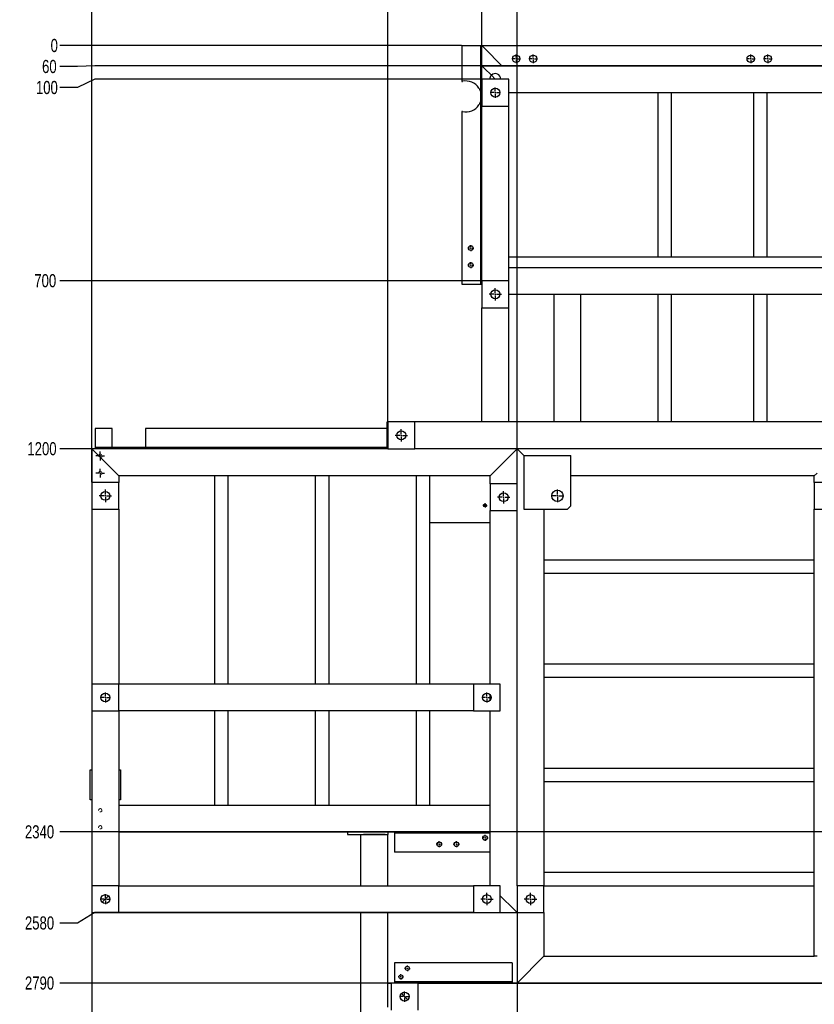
# Model space of a CAD drawing. Header units: millimetres. Extents: x 0 to 841, y 0 to 594.
# Tile 228 of 231: x 422 to 604, y 199 to 424. Entities that reach past the tile are written whole.
import ezdxf

# ---------------------------------------------------------------- set-up
doc = ezdxf.new("R2010")
doc.units = ezdxf.units.MM
doc.header["$PDSIZE"] = -1
doc.linetypes.add('CENTERX2', pattern=[20.32, 12.7, -2.54, 2.54, -2.54])
for name, color, linetype in [('COTES', 1, 'Continuous'), ('TRAIT-FINS', 9, 'Continuous'), ('TRAIT-MIXTES', 3, 'CENTERX2')]:
    doc.layers.add(name, color=color, linetype=linetype)
doc.layers.add('TRAIT-FORT', color=4, linetype='Continuous', lineweight=25)
doc.styles.add('SLDTEXTSTYLE0', font='TXT', dxfattribs={"width": 0.75})
doc.dimstyles.new('SLDDIMSTYLE7', dxfattribs={"dimtxt": 3, "dimasz": 0.333333, "dimexe": 0, "dimexo": 0.0625, "dimgap": 0.75, "dimtad": 0, "dimtih": 1, "dimtoh": 1, "dimdec": 0, "dimlfac": 13, "dimrnd": 1e-09, "dimdsep": 46, "dimtxsty": 'SLDTEXTSTYLE0', "dimblk1": 'ORIGIN', "dimblk2": 'ORIGIN', "dimsah": 1, "dimcen": 0.09, "dimadec": 0, "dimazin": 2, "dimtfac": 1, "dimtdec": 0, "dimtofl": 0, "dimtmove": 0, "dimatfit": 3, "dimldrblk": 'ORIGIN', "dimfxl": 1, "dimfrac": 2, "dimtolj": 1, "dimtzin": 12, "dimarcsym": 0})
doc.dimstyles.new('SLDDIMSTYLE8', dxfattribs={"dimtxt": 3, "dimasz": 2, "dimexe": 0, "dimexo": 0.0625, "dimgap": 0.75, "dimtad": 0, "dimtih": 1, "dimtoh": 1, "dimdec": 0, "dimlfac": 13, "dimrnd": 1e-09, "dimzin": 12, "dimdsep": 46, "dimtxsty": 'SLDTEXTSTYLE0', "dimsah": 1, "dimcen": 0.09, "dimadec": 0, "dimazin": 3, "dimtfac": 1, "dimtdec": 0, "dimtofl": 0, "dimtmove": 0, "dimatfit": 3, "dimfxl": 1, "dimfrac": 2, "dimtolj": 1, "dimtzin": 12, "dimarcsym": 0})

# ---------------------------------------------------------------- blocks, each defined once
blk = doc.blocks.new('_D_77')
at = {"layer": 'COTES', "color": 0, "lineweight": -2, "transparency": 16777216}
blk.add_line((536.4, 317.82), (536.4, 460.93), dxfattribs=at)
at = {"layer": 'Defpoints', "color": 0, "transparency": 16777216}
for p in [(536.4, 460.93), (735.25, 325.76), (536.4, 317.76)]:
    blk.add_point(p, dxfattribs=at)
at = {"layer": 'COTES', "color": 0, "transparency": 16777216, "insert": (536.4, 465.81), "char_height": 3, "attachment_point": 5, "rotation": 90, "style": 'SLDTEXTSTYLE0'}
blk.add_mtext('\\A1;2585', dxfattribs=at)
blk = doc.blocks.new('_D_78')
at = {"layer": 'COTES', "color": 0, "lineweight": -2, "transparency": 16777216}
blk.add_line((528.33, 418.13), (528.33, 460.93), dxfattribs=at)
at = {"layer": 'Defpoints', "color": 0, "transparency": 16777216}
for p in [(528.33, 460.93), (528.33, 418.06), (735.25, 325.76)]:
    blk.add_point(p, dxfattribs=at)
at = {"layer": 'COTES', "color": 0, "transparency": 16777216, "insert": (528.33, 465.62), "char_height": 3, "attachment_point": 5, "rotation": 90, "style": 'SLDTEXTSTYLE0'}
blk.add_mtext('\\A1;2690', dxfattribs=at)
blk = doc.blocks.new('_D_79')
at = {"layer": 'COTES', "color": 0, "lineweight": -2, "transparency": 16777216}
blk.add_line((506.79, 331.97), (506.79, 460.93), dxfattribs=at)
at = {"layer": 'Defpoints', "color": 0, "transparency": 16777216}
for p in [(506.79, 460.93), (506.79, 331.91), (735.25, 325.76)]:
    blk.add_point(p, dxfattribs=at)
at = {"layer": 'COTES', "color": 0, "transparency": 16777216, "insert": (506.79, 465.62), "char_height": 3, "attachment_point": 5, "rotation": 90, "style": 'SLDTEXTSTYLE0'}
blk.add_mtext('\\A1;2970', dxfattribs=at)
blk = doc.blocks.new('_D_80')
at = {"layer": 'COTES', "color": 0, "lineweight": -2, "transparency": 16777216}
blk.add_line((439.02, 318.13), (439.02, 460.93), dxfattribs=at)
at = {"layer": 'Defpoints', "color": 0, "transparency": 16777216}
for p in [(439.02, 460.93), (735.25, 325.76), (439.02, 318.06)]:
    blk.add_point(p, dxfattribs=at)
at = {"layer": 'COTES', "color": 0, "transparency": 16777216, "insert": (439.02, 465.43), "char_height": 3, "attachment_point": 5, "rotation": 90, "style": 'SLDTEXTSTYLE0'}
blk.add_mtext('\\A1;3851', dxfattribs=at)
blk = doc.blocks.new('_D_85')
at = {"layer": 'COTES', "color": 0, "lineweight": -2, "transparency": 16777216}
blk.add_line((536.4, 219.54), (536.4, 104.56), dxfattribs=at)
at = {"layer": 'Defpoints', "color": 0, "transparency": 16777216}
for p in [(735.25, 238.06), (536.4, 219.6), (536.4, 104.56)]:
    blk.add_point(p, dxfattribs=at)
at = {"layer": 'COTES', "color": 0, "transparency": 16777216, "insert": (536.4, 99.68), "char_height": 3, "attachment_point": 5, "rotation": 90, "style": 'SLDTEXTSTYLE0'}
blk.add_mtext('\\A1;2585', dxfattribs=at)
blk = doc.blocks.new('_D_86')
at = {"layer": 'COTES', "color": 0, "lineweight": -2, "transparency": 16777216}
blk.add_line((507.56, 141.85), (507.56, 104.56), dxfattribs=at)
at = {"layer": 'Defpoints', "color": 0, "transparency": 16777216}
for p in [(735.25, 238.06), (507.56, 141.91), (507.56, 104.56)]:
    blk.add_point(p, dxfattribs=at)
at = {"layer": 'COTES', "color": 0, "transparency": 16777216, "insert": (507.56, 99.87), "char_height": 3, "attachment_point": 5, "rotation": 90, "style": 'SLDTEXTSTYLE0'}
blk.add_mtext('\\A1;2960', dxfattribs=at)
blk = doc.blocks.new('_D_87')
at = {"layer": 'COTES', "color": 0, "lineweight": -2, "transparency": 16777216}
blk.add_line((500.63, 130.92), (500.63, 104.56), dxfattribs=at)
at = {"layer": 'Defpoints', "color": 0, "transparency": 16777216}
for p in [(735.25, 238.06), (500.63, 130.99), (500.63, 104.56)]:
    blk.add_point(p, dxfattribs=at)
at = {"layer": 'COTES', "color": 0, "transparency": 16777216, "insert": (500.63, 100.06), "char_height": 3, "attachment_point": 5, "rotation": 90, "style": 'SLDTEXTSTYLE0'}
blk.add_mtext('\\A1;3050', dxfattribs=at)
blk = doc.blocks.new('_D_88')
at = {"layer": 'COTES', "color": 0, "lineweight": -2, "transparency": 16777216}
blk.add_line((439.02, 219.54), (439.02, 104.56), dxfattribs=at)
at = {"layer": 'Defpoints', "color": 0, "transparency": 16777216}
for p in [(735.25, 238.06), (439.02, 219.6), (439.02, 104.56)]:
    blk.add_point(p, dxfattribs=at)
at = {"layer": 'COTES', "color": 0, "transparency": 16777216, "insert": (439.02, 100.06), "char_height": 3, "attachment_point": 5, "rotation": 90, "style": 'SLDTEXTSTYLE0'}
blk.add_mtext('\\A1;3851', dxfattribs=at)
blk = doc.blocks.new('_D_89')
at = {"layer": 'COTES', "color": 0, "lineweight": -2, "transparency": 16777216}
blk.add_line((523.65, 418.06), (431.7, 418.06), dxfattribs=at)
at = {"layer": 'Defpoints', "color": 0, "transparency": 16777216}
for p in [(431.7, 418.06), (523.71, 418.06), (523.71, 418.06)]:
    blk.add_point(p, dxfattribs=at)
at = {"layer": 'COTES', "color": 0, "transparency": 16777216, "insert": (430.39, 418.06), "char_height": 3, "attachment_point": 5, "style": 'SLDTEXTSTYLE0'}
blk.add_mtext('\\A1;0', dxfattribs=at)
blk = doc.blocks.new('_Origin')
at = {"color": 0, "linetype": 'ByBlock', "lineweight": -2}
blk.add_line((0, 0), (-1, 0), dxfattribs=at)
blk.add_circle((0, 0), 0.5, dxfattribs=at)
blk = doc.blocks.new('_D_90')
at = {"layer": 'COTES', "color": 0, "lineweight": -2, "transparency": 16777216}
for p, q in [((435.7, 413.25), (431.7, 413.25)), ((439.7, 413.45), (435.7, 413.25)), ((611.34, 413.45), (439.7, 413.45))]:
    blk.add_line(p, q, dxfattribs=at)
at = {"layer": 'Defpoints', "color": 0, "transparency": 16777216}
for p in [(523.71, 418.06), (431.7, 413.25), (611.4, 413.45)]:
    blk.add_point(p, dxfattribs=at)
at = {"layer": 'COTES', "color": 0, "transparency": 16777216, "insert": (429.27, 413.25), "char_height": 3, "attachment_point": 5, "style": 'SLDTEXTSTYLE0'}
blk.add_mtext('\\A1;60', dxfattribs=at)
blk = doc.blocks.new('_D_91')
at = {"layer": 'COTES', "color": 0, "lineweight": -2, "transparency": 16777216}
for p, q in [((439.7, 410.37), (435.7, 408.44)), ((528.26, 410.37), (439.7, 410.37)), ((435.7, 408.44), (431.7, 408.44))]:
    blk.add_line(p, q, dxfattribs=at)
at = {"layer": 'Defpoints', "color": 0, "transparency": 16777216}
for p in [(523.71, 418.06), (528.33, 410.37), (431.7, 408.44)]:
    blk.add_point(p, dxfattribs=at)
at = {"layer": 'COTES', "color": 0, "transparency": 16777216, "insert": (428.7, 408.44), "char_height": 3, "attachment_point": 5, "style": 'SLDTEXTSTYLE0'}
blk.add_mtext('\\A1;100', dxfattribs=at)
blk = doc.blocks.new('_D_92')
at = {"layer": 'COTES', "color": 0, "lineweight": -2, "transparency": 16777216}
blk.add_line((528.26, 364.22), (431.7, 364.22), dxfattribs=at)
at = {"layer": 'Defpoints', "color": 0, "transparency": 16777216}
for p in [(523.71, 418.06), (431.7, 364.22), (528.33, 364.22)]:
    blk.add_point(p, dxfattribs=at)
at = {"layer": 'COTES', "color": 0, "transparency": 16777216, "insert": (428.33, 364.22), "char_height": 3, "attachment_point": 5, "style": 'SLDTEXTSTYLE0'}
blk.add_mtext('\\A1;700', dxfattribs=at)
blk = doc.blocks.new('_D_93')
at = {"layer": 'COTES', "color": 0, "lineweight": -2, "transparency": 16777216}
blk.add_line((439.57, 325.76), (431.7, 325.76), dxfattribs=at)
at = {"layer": 'Defpoints', "color": 0, "transparency": 16777216}
for p in [(523.71, 418.06), (431.7, 325.76), (439.63, 325.76)]:
    blk.add_point(p, dxfattribs=at)
at = {"layer": 'COTES', "color": 0, "transparency": 16777216, "insert": (427.58, 325.76), "char_height": 3, "attachment_point": 5, "style": 'SLDTEXTSTYLE0'}
blk.add_mtext('\\A1;1200', dxfattribs=at)
blk = doc.blocks.new('_D_94')
at = {"layer": 'COTES', "color": 0, "lineweight": -2, "transparency": 16777216}
blk.add_line((633.65, 238.06), (431.7, 238.06), dxfattribs=at)
at = {"layer": 'Defpoints', "color": 0, "transparency": 16777216}
for p in [(523.71, 418.06), (431.7, 238.06), (633.71, 238.06)]:
    blk.add_point(p, dxfattribs=at)
at = {"layer": 'COTES', "color": 0, "transparency": 16777216, "insert": (427.02, 238.06), "char_height": 3, "attachment_point": 5, "style": 'SLDTEXTSTYLE0'}
blk.add_mtext('\\A1;2340', dxfattribs=at)
blk = doc.blocks.new('_D_95')
at = {"layer": 'COTES', "color": 0, "lineweight": -2, "transparency": 16777216}
for p, q in [((439.7, 219.6), (435.7, 217.2)), ((526.34, 219.6), (439.7, 219.6)), ((435.7, 217.2), (431.7, 217.2))]:
    blk.add_line(p, q, dxfattribs=at)
at = {"layer": 'Defpoints', "color": 0, "transparency": 16777216}
for p in [(523.71, 418.06), (526.4, 219.6), (431.7, 217.2)]:
    blk.add_point(p, dxfattribs=at)
at = {"layer": 'COTES', "color": 0, "transparency": 16777216, "insert": (427.02, 217.2), "char_height": 3, "attachment_point": 5, "style": 'SLDTEXTSTYLE0'}
blk.add_mtext('\\A1;2580', dxfattribs=at)
blk = doc.blocks.new('_D_96')
at = {"layer": 'COTES', "color": 0, "lineweight": -2, "transparency": 16777216}
blk.add_line((610.57, 203.45), (431.7, 203.45), dxfattribs=at)
at = {"layer": 'Defpoints', "color": 0, "transparency": 16777216}
for p in [(523.71, 418.06), (431.7, 203.45), (610.63, 203.45)]:
    blk.add_point(p, dxfattribs=at)
at = {"layer": 'COTES', "color": 0, "transparency": 16777216, "insert": (427.02, 203.45), "char_height": 3, "attachment_point": 5, "style": 'SLDTEXTSTYLE0'}
blk.add_mtext('\\A1;2790', dxfattribs=at)
blk = doc.blocks.new('_D_97')
at = {"layer": 'COTES', "color": 0, "lineweight": -2, "transparency": 16777216}
blk.add_line((570.57, 179.6), (431.7, 179.6), dxfattribs=at)
at = {"layer": 'Defpoints', "color": 0, "transparency": 16777216}
for p in [(523.71, 418.06), (431.7, 179.6), (570.63, 179.6)]:
    blk.add_point(p, dxfattribs=at)
at = {"layer": 'COTES', "color": 0, "transparency": 16777216, "insert": (427.58, 179.6), "char_height": 3, "attachment_point": 5, "style": 'SLDTEXTSTYLE0'}
blk.add_mtext('\\A1;3100', dxfattribs=at)
blk = doc.blocks.new('_D_98')
at = {"layer": 'COTES', "color": 0, "lineweight": -2, "transparency": 16777216}
blk.add_line((506.73, 141.91), (431.7, 141.91), dxfattribs=at)
at = {"layer": 'Defpoints', "color": 0, "transparency": 16777216}
for p in [(523.71, 418.06), (431.7, 141.91), (506.79, 141.91)]:
    blk.add_point(p, dxfattribs=at)
at = {"layer": 'COTES', "color": 0, "transparency": 16777216, "insert": (427.02, 141.91), "char_height": 3, "attachment_point": 5, "style": 'SLDTEXTSTYLE0'}
blk.add_mtext('\\A1;3590', dxfattribs=at)
blk = doc.blocks.new('_D_99')
at = {"layer": 'COTES', "color": 0, "lineweight": -2, "transparency": 16777216}
blk.add_line((506.11, 131.14), (431.7, 131.14), dxfattribs=at)
at = {"layer": 'Defpoints', "color": 0, "transparency": 16777216}
for p in [(523.71, 418.06), (431.7, 131.14), (506.17, 131.14)]:
    blk.add_point(p, dxfattribs=at)
at = {"layer": 'COTES', "color": 0, "transparency": 16777216, "insert": (427.02, 131.14), "char_height": 3, "attachment_point": 5, "style": 'SLDTEXTSTYLE0'}
blk.add_mtext('\\A1;3730', dxfattribs=at)
blk = doc.blocks.new('SW_CENTERMARKSYMBOL_51')
at = {"layer": 'TRAIT-MIXTES', "color": 0}
for p, q in [((-0.31, 0), (-1.17, 0)), ((0, 0), (-0.15, 0)), ((0, 0.31), (0, 1.17)), ((0, 0), (0, 0.15)), ((0, 0), (0, -0.15)), ((0, 0), (0.15, 0)), ((0.31, 0), (1.17, 0)), ((0, -0.31), (0, -1.17))]:
    blk.add_line(p, q, dxfattribs=at)
blk = doc.blocks.new('SW_CENTERMARKSYMBOL_52')
at = {"layer": 'TRAIT-MIXTES', "color": 0}
for p, q in [((-0.31, 0), (-0.69, 0)), ((0, 0), (-0.15, 0)), ((0, 0.31), (0, 0.69)), ((0, 0), (0, 0.15)), ((0, 0), (0, -0.15)), ((0, 0), (0.15, 0)), ((0.31, 0), (0.69, 0)), ((0, -0.31), (0, -0.69))]:
    blk.add_line(p, q, dxfattribs=at)
blk = doc.blocks.new('SW_CENTERMARKSYMBOL_53')
at = {"layer": 'TRAIT-MIXTES', "color": 0}
for p, q in [((-0.31, 0), (-0.69, 0)), ((0, 0), (-0.15, 0)), ((0, 0.31), (0, 0.69)), ((0, 0), (0, 0.15)), ((0, 0), (0, -0.15)), ((0, 0), (0.15, 0)), ((0.31, 0), (0.69, 0)), ((0, -0.31), (0, -0.69))]:
    blk.add_line(p, q, dxfattribs=at)
blk = doc.blocks.new('SW_CENTERMARKSYMBOL_56')
at = {"layer": 'TRAIT-MIXTES', "color": 0}
for p, q in [((-0.31, 0), (-1, 0)), ((0, 0), (-0.15, 0)), ((0, 0.31), (0, 1)), ((0, 0), (0, 0.15)), ((0, 0), (0, -0.15)), ((0, 0), (0.15, 0)), ((0.31, 0), (1, 0)), ((0, -0.31), (0, -1))]:
    blk.add_line(p, q, dxfattribs=at)
blk = doc.blocks.new('SW_CENTERMARKSYMBOL_57')
at = {"layer": 'TRAIT-MIXTES', "color": 0}
for p, q in [((-0.31, 0), (-1.17, 0)), ((0, 0), (-0.15, 0)), ((0, 0.31), (0, 1.17)), ((0, 0), (0, 0.15)), ((0, 0), (0, -0.15)), ((0, 0), (0.15, 0)), ((0.31, 0), (1.17, 0)), ((0, -0.31), (0, -1.17))]:
    blk.add_line(p, q, dxfattribs=at)
blk = doc.blocks.new('SW_CENTERMARKSYMBOL_58')
at = {"layer": 'TRAIT-MIXTES', "color": 0}
for p, q in [((-0.31, 0), (-1.42, 0)), ((0, 0), (-0.15, 0)), ((0, 0.31), (0, 1.42)), ((0, 0), (0, 0.15)), ((0, 0), (0, -0.15)), ((0, 0), (0.15, 0)), ((0.31, 0), (1.42, 0)), ((0, -0.31), (0, -1.42))]:
    blk.add_line(p, q, dxfattribs=at)
blk = doc.blocks.new('SW_CENTERMARKSYMBOL_60')
at = {"layer": 'TRAIT-MIXTES', "color": 0}
for p, q in [((-0.31, 0), (-1.42, 0)), ((0, 0), (-0.15, 0)), ((0, 0.31), (0, 1.42)), ((0, 0), (0, 0.15)), ((0, 0), (0, -0.15)), ((0, 0), (0.15, 0)), ((0.31, 0), (1.42, 0)), ((0, -0.31), (0, -1.42))]:
    blk.add_line(p, q, dxfattribs=at)
blk = doc.blocks.new('SW_CENTERMARKSYMBOL_64')
at = {"layer": 'TRAIT-MIXTES', "color": 0}
for p, q in [((-0.31, 0), (-1.42, 0)), ((0, 0), (-0.15, 0)), ((0, 0.31), (0, 1.42)), ((0, 0), (0, 0.15)), ((0, 0), (0, -0.15)), ((0, 0), (0.15, 0)), ((0.31, 0), (1.42, 0)), ((0, -0.31), (0, -1.42))]:
    blk.add_line(p, q, dxfattribs=at)
blk = doc.blocks.new('SW_CENTERMARKSYMBOL_65')
at = {"layer": 'TRAIT-MIXTES', "color": 0}
for p, q in [((-0.31, 0), (-0.48, 0)), ((0, 0), (-0.15, 0)), ((0, 0.31), (0, 0.48)), ((0, 0), (0, 0.15)), ((0, 0), (0, -0.15)), ((0, 0), (0.15, 0)), ((0.31, 0), (0.48, 0)), ((0, -0.31), (0, -0.48))]:
    blk.add_line(p, q, dxfattribs=at)
blk = doc.blocks.new('SW_CENTERMARKSYMBOL_66')
at = {"layer": 'TRAIT-MIXTES', "color": 0}
for p, q in [((-0.31, 0), (-1.42, 0)), ((0, 0), (-0.15, 0)), ((0, 0.31), (0, 1.42)), ((0, 0), (0, 0.15)), ((0, 0), (0, -0.15)), ((0, 0), (0.15, 0)), ((0.31, 0), (1.42, 0)), ((0, -0.31), (0, -1.42))]:
    blk.add_line(p, q, dxfattribs=at)
blk = doc.blocks.new('SW_CENTERMARKSYMBOL_70')
at = {"layer": 'TRAIT-MIXTES', "color": 0}
for p, q in [((-0.31, 0), (-1, 0)), ((0, 0), (-0.15, 0)), ((0, 0.31), (0, 1)), ((0, 0), (0, 0.15)), ((0, 0), (0, -0.15)), ((0, 0), (0.15, 0)), ((0.31, 0), (1, 0)), ((0, -0.31), (0, -1))]:
    blk.add_line(p, q, dxfattribs=at)
blk = doc.blocks.new('SW_CENTERMARKSYMBOL_72')
at = {"layer": 'TRAIT-MIXTES', "color": 0}
for p, q in [((-0.31, 0), (-1.46, 0)), ((0, 0), (-0.15, 0)), ((0, 0.31), (0, 1.46)), ((0, 0), (0, 0.15)), ((0, 0), (0, -0.15)), ((0, 0), (0.15, 0)), ((0.31, 0), (1.46, 0)), ((0, -0.31), (0, -1.46))]:
    blk.add_line(p, q, dxfattribs=at)
blk = doc.blocks.new('SW_CENTERMARKSYMBOL_74')
at = {"layer": 'TRAIT-MIXTES', "color": 0}
for p, q in [((-0.31, 0), (-0.62, 0)), ((0, 0), (-0.15, 0)), ((0, 0.31), (0, 0.62)), ((0, 0), (0, 0.15)), ((0, 0), (0, -0.15)), ((0, 0), (0.15, 0)), ((0.31, 0), (0.62, 0)), ((0, -0.31), (0, -0.62))]:
    blk.add_line(p, q, dxfattribs=at)
blk = doc.blocks.new('SW_CENTERMARKSYMBOL_75')
at = {"layer": 'TRAIT-MIXTES', "color": 0}
for p, q in [((-0.31, 0), (-0.62, 0)), ((0, 0), (-0.15, 0)), ((0, 0.31), (0, 0.62)), ((0, 0), (0, 0.15)), ((0, 0), (0, -0.15)), ((0, 0), (0.15, 0)), ((0.31, 0), (0.62, 0)), ((0, -0.31), (0, -0.62))]:
    blk.add_line(p, q, dxfattribs=at)
blk = doc.blocks.new('SW_CENTERMARKSYMBOL_78')
at = {"layer": 'TRAIT-MIXTES', "color": 0}
for p, q in [((-0.31, 0), (-1.42, 0)), ((0, 0), (-0.15, 0)), ((0, 0.31), (0, 1.42)), ((0, 0), (0, 0.15)), ((0, 0), (0, -0.15)), ((0, 0), (0.15, 0)), ((0.31, 0), (1.42, 0)), ((0, -0.31), (0, -1.42))]:
    blk.add_line(p, q, dxfattribs=at)
blk = doc.blocks.new('SW_CENTERMARKSYMBOL_80')
at = {"layer": 'TRAIT-MIXTES', "color": 0}
for p, q in [((-0.31, 0), (-1, 0)), ((0, 0), (-0.15, 0)), ((0, 0.31), (0, 1)), ((0, 0), (0, 0.15)), ((0, 0), (0, -0.15)), ((0, 0), (0.15, 0)), ((0.31, 0), (1, 0)), ((0, -0.31), (0, -1))]:
    blk.add_line(p, q, dxfattribs=at)
blk = doc.blocks.new('SW_CENTERMARKSYMBOL_82')
at = {"layer": 'TRAIT-MIXTES', "color": 0}
for p, q in [((-0.31, 0), (-1.17, 0)), ((0, 0), (-0.15, 0)), ((0, 0.31), (0, 1.17)), ((0, 0), (0, 0.15)), ((0, 0), (0, -0.15)), ((0, 0), (0.15, 0)), ((0.31, 0), (1.17, 0)), ((0, -0.31), (0, -1.17))]:
    blk.add_line(p, q, dxfattribs=at)
blk = doc.blocks.new('SW_CENTERMARKSYMBOL_83')
at = {"layer": 'TRAIT-MIXTES', "color": 0}
for p, q in [((-0.31, 0), (-1.17, 0)), ((0, 0), (-0.15, 0)), ((0, 0.31), (0, 1.17)), ((0, 0), (0, 0.15)), ((0, 0), (0, -0.15)), ((0, 0), (0.15, 0)), ((0.31, 0), (1.17, 0)), ((0, -0.31), (0, -1.17))]:
    blk.add_line(p, q, dxfattribs=at)
blk = doc.blocks.new('SW_CENTERMARKSYMBOL_84')
at = {"layer": 'TRAIT-MIXTES', "color": 0}
for p, q in [((-0.31, 0), (-0.69, 0)), ((0, 0), (-0.15, 0)), ((0, 0.31), (0, 0.69)), ((0, 0), (0, 0.15)), ((0, 0), (0, -0.15)), ((0, 0), (0.15, 0)), ((0.31, 0), (0.69, 0)), ((0, -0.31), (0, -0.69))]:
    blk.add_line(p, q, dxfattribs=at)
blk = doc.blocks.new('SW_CENTERMARKSYMBOL_85')
at = {"layer": 'TRAIT-MIXTES', "color": 0}
for p, q in [((-0.31, 0), (-0.69, 0)), ((0, 0), (-0.15, 0)), ((0, 0.31), (0, 0.69)), ((0, 0), (0, 0.15)), ((0, 0), (0, -0.15)), ((0, 0), (0.15, 0)), ((0.31, 0), (0.69, 0)), ((0, -0.31), (0, -0.69))]:
    blk.add_line(p, q, dxfattribs=at)
blk = doc.blocks.new('SW_CENTERMARKSYMBOL_86')
at = {"layer": 'TRAIT-MIXTES', "color": 0}
for p, q in [((-0.31, 0), (-0.69, 0)), ((0, 0), (-0.15, 0)), ((0, 0.31), (0, 0.69)), ((0, 0), (0, 0.15)), ((0, 0), (0, -0.15)), ((0, 0), (0.15, 0)), ((0.31, 0), (0.69, 0)), ((0, -0.31), (0, -0.69))]:
    blk.add_line(p, q, dxfattribs=at)
blk = doc.blocks.new('SW_CENTERMARKSYMBOL_87')
at = {"layer": 'TRAIT-MIXTES', "color": 0}
for p, q in [((-0.31, 0), (-1, 0)), ((0, 0), (-0.15, 0)), ((0, 0.31), (0, 1)), ((0, 0), (0, 0.15)), ((0, 0), (0, -0.15)), ((0, 0), (0.15, 0)), ((0.31, 0), (1, 0)), ((0, -0.31), (0, -1))]:
    blk.add_line(p, q, dxfattribs=at)
blk = doc.blocks.new('SW_CENTERMARKSYMBOL_88')
at = {"layer": 'TRAIT-MIXTES', "color": 0}
for p, q in [((-0.31, 0), (-1, 0)), ((0, 0), (-0.15, 0)), ((0, 0.31), (0, 1)), ((0, 0), (0, 0.15)), ((0, 0), (0, -0.15)), ((0, 0), (0.15, 0)), ((0.31, 0), (1, 0)), ((0, -0.31), (0, -1))]:
    blk.add_line(p, q, dxfattribs=at)
blk = doc.blocks.new('SW_CENTERMARKSYMBOL_90')
at = {"layer": 'TRAIT-MIXTES', "color": 0}
for p, q in [((-0.31, 0), (-1, 0)), ((0, 0), (-0.15, 0)), ((0, 0.31), (0, 1)), ((0, 0), (0, 0.15)), ((0, 0), (0, -0.15)), ((0, 0), (0.15, 0)), ((0.31, 0), (1, 0)), ((0, -0.31), (0, -1))]:
    blk.add_line(p, q, dxfattribs=at)
blk = doc.blocks.new('SW_CENTERMARKSYMBOL_96')
at = {"layer": 'TRAIT-MIXTES', "color": 0}
for p, q in [((-0.31, 0), (-1.42, 0)), ((0, 0), (-0.15, 0)), ((0, 0.31), (0, 1.42)), ((0, 0), (0, 0.15)), ((0, 0), (0, -0.15)), ((0, 0), (0.15, 0)), ((0.31, 0), (1.42, 0)), ((0, -0.31), (0, -1.42))]:
    blk.add_line(p, q, dxfattribs=at)
blk = doc.blocks.new('SW_CENTERMARKSYMBOL_100')
at = {"layer": 'TRAIT-MIXTES', "color": 0}
for p, q in [((-0.31, 0), (-1.17, 0)), ((0, 0), (-0.15, 0)), ((0, 0.31), (0, 1.17)), ((0, 0), (0, 0.15)), ((0, 0), (0, -0.15)), ((0, 0), (0.15, 0)), ((0.31, 0), (1.17, 0)), ((0, -0.31), (0, -1.17))]:
    blk.add_line(p, q, dxfattribs=at)

msp = doc.modelspace()

# ---------------------------------------------------------------- linework, layer by layer
at = {"layer": 'TRAIT-FINS', "lineweight": 18}
for centre in [(440.9353, 324.1156), (440.9353, 320.2079), (440.9353, 243.031), (440.9353, 239.1233)]:
    msp.add_arc(centre, 0.3846, 255, 195, dxfattribs=at)
at = {"layer": 'TRAIT-FORT', "lineweight": 25}
for p, q in [((523.7119, 418.0639), (523.7119, 409.8372)), ((523.7119, 418.0639), (523.9042, 418.0639)), ((523.9042, 418.0639), (527.635, 418.0639)), ((527.635, 418.0639), (528.0196, 418.0639)), ((528.0196, 418.0639), (528.0196, 363.4485)), ((528.0196, 418.0639), (528.2119, 418.0639)), ((528.2119, 418.0639), (528.3273, 418.0639)), ((528.9427, 417.4485), (528.3273, 418.0639)), ((528.3273, 418.0639), (617.558, 418.0639)), ((528.3273, 413.4485), (528.3273, 418.0639)), ((528.3273, 418.0639), (528.9427, 417.4485)), ((532.9427, 413.4485), (528.9427, 417.4485)), ((528.3273, 413.4485), (611.4042, 413.4485)), ((528.9427, 412.8331), (528.3273, 413.4485)), ((528.3273, 410.3716), (528.3273, 413.4485)), ((528.3273, 413.4485), (528.9427, 412.8331)), ((530.5067, 411.2691), (528.9427, 412.8331)), ((534.4811, 410.3716), (528.3273, 410.3716)), ((528.3273, 410.3716), (528.3273, 404.2177)), ((530.5067, 411.2691), (531.4042, 410.3716)), ((534.4811, 404.2177), (534.4811, 410.3716)), ((534.4811, 407.2946), (611.4042, 407.2946)), ((568.7119, 369.6023), (568.7119, 407.2946)), ((571.7888, 369.6023), (571.7888, 407.2946)), ((590.635, 369.6023), (590.635, 407.2946)), ((593.7119, 369.6023), (593.7119, 407.2946)), ((528.3273, 404.2177), (534.4811, 404.2177)), ((528.3273, 364.2177), (528.3273, 404.2177)), ((534.4811, 367.2946), (534.4811, 404.2177)), ((523.7119, 402.9986), (523.7119, 363.4485)), ((568.7119, 369.6023), (534.4811, 369.6023)), ((569.1734, 369.6023), (568.7119, 369.6023)), ((571.3273, 369.6023), (569.1734, 369.6023)), ((571.7888, 369.6023), (571.3273, 369.6023)), ((590.635, 369.6023), (571.7888, 369.6023)), ((591.0965, 369.6023), (590.635, 369.6023)), ((593.2503, 369.6023), (591.0965, 369.6023)), ((593.7119, 369.6023), (593.2503, 369.6023)), ((611.4042, 369.6023), (593.7119, 369.6023)), ((534.4811, 366.6793), (534.4811, 367.2946)), ((534.4811, 367.2946), (611.4042, 367.2946)), ((534.4811, 364.2177), (534.4811, 366.6793)), ((523.7119, 363.4485), (523.9042, 363.4485)), ((523.9042, 363.4485), (527.635, 363.4485)), ((527.635, 363.4485), (528.0196, 363.4485)), ((528.0196, 363.4485), (528.2119, 363.4485)), ((528.2119, 363.4485), (528.3273, 363.4485)), ((528.3273, 364.2177), (528.3273, 358.0639)), ((534.4811, 364.2177), (528.3273, 364.2177)), ((534.4811, 358.0639), (534.4811, 364.2177)), ((534.4811, 361.1408), (611.4042, 361.1408)), ((544.8657, 331.91), (544.8657, 361.1408)), ((551.0196, 331.91), (551.0196, 361.1408)), ((568.7119, 331.91), (568.7119, 361.1408)), ((571.7888, 331.91), (571.7888, 361.1408)), ((590.635, 331.91), (590.635, 361.1408)), ((593.7119, 331.91), (593.7119, 361.1408)), ((528.3273, 358.0639), (534.4811, 358.0639)), ((528.3273, 331.91), (528.3273, 358.0639)), ((534.4811, 331.91), (534.4811, 358.0639)), ((506.7888, 331.91), (506.635, 331.91)), ((506.635, 331.2946), (506.635, 331.91)), ((512.9427, 331.91), (506.7888, 331.91)), ((506.7888, 331.91), (506.7888, 325.7562)), ((512.9427, 325.7562), (512.9427, 331.91)), ((528.3273, 331.91), (512.9427, 331.91)), ((528.9427, 331.91), (528.3273, 331.91)), ((533.8657, 331.91), (528.9427, 331.91)), ((534.4811, 331.91), (533.8657, 331.91)), ((611.4042, 331.91), (534.4811, 331.91)), ((443.635, 330.3716), (439.7888, 330.3716)), ((439.7888, 330.3716), (439.7888, 330.1793)), ((439.7888, 330.1793), (439.7888, 326.4485)), ((443.635, 330.1793), (443.635, 330.3716)), ((443.635, 326.4485), (443.635, 330.1793)), ((506.635, 330.3716), (451.3273, 330.3716)), ((451.3273, 330.3716), (451.3273, 330.1793)), ((451.3273, 330.1793), (451.3273, 326.4485)), ((506.635, 326.3716), (506.635, 331.2946)), ((439.0196, 325.7562), (439.0196, 318.0639)), ((439.0196, 325.7562), (439.635, 325.1408)), ((506.7888, 325.7562), (439.0196, 325.7562)), ((439.635, 325.1408), (439.0196, 325.7562)), ((439.635, 325.1408), (444.558, 320.2177)), ((439.7888, 326.4485), (439.7888, 326.0639)), ((506.635, 326.0639), (439.7888, 326.0639)), ((439.7888, 326.0639), (439.7888, 325.8716)), ((439.7888, 325.8716), (439.7888, 325.7562)), ((443.635, 326.0639), (443.635, 326.4485)), ((451.3273, 326.4485), (451.3273, 326.0639)), ((506.635, 325.7562), (506.635, 326.3716)), ((506.7888, 325.7562), (506.635, 325.7562)), ((506.7888, 325.7562), (512.9427, 325.7562)), ((610.635, 325.7562), (512.9427, 325.7562)), ((536.4042, 325.7562), (512.9427, 325.7562)), ((530.8657, 320.2177), (535.7888, 325.1408)), ((535.7888, 325.1408), (536.4042, 325.7562)), ((536.4042, 325.7562), (535.7888, 325.1408)), ((536.4042, 317.7562), (536.4042, 325.7562)), ((536.4042, 325.7562), (537.0196, 325.1408)), ((610.635, 325.7562), (536.4042, 325.7562)), ((537.0196, 325.1408), (536.4042, 325.7562)), ((537.0196, 325.1408), (537.9427, 324.2177)), ((537.9427, 324.2177), (548.7119, 324.2177)), ((537.9427, 324.2177), (537.9427, 311.91)), ((548.7119, 312.6793), (548.7119, 324.2177)), ((444.558, 320.2177), (445.1734, 319.6023)), ((445.1734, 319.6023), (444.558, 320.2177)), ((530.2503, 319.6023), (530.8657, 320.2177)), ((530.8657, 320.2177), (530.2503, 319.6023)), ((604.4811, 319.6023), (605.0965, 320.2177)), ((605.0965, 320.2177), (604.4811, 319.6023)), ((445.1734, 318.0639), (439.0196, 318.0639)), ((439.0196, 318.0639), (439.0196, 311.91)), ((445.1734, 319.6023), (445.1734, 318.0639)), ((530.2503, 319.6023), (445.1734, 319.6023)), ((445.1734, 311.91), (445.1734, 318.0639)), ((467.1734, 271.91), (467.1734, 319.6023)), ((470.2503, 271.91), (470.2503, 319.6023)), ((490.2503, 271.91), (490.2503, 319.6023)), ((493.3273, 271.91), (493.3273, 319.6023)), ((513.3273, 271.91), (513.3273, 319.6023)), ((516.4042, 271.91), (516.4042, 319.6023)), ((530.2503, 317.7562), (530.2503, 319.6023)), ((604.4811, 319.6023), (548.7119, 319.6023)), ((604.4811, 318.0639), (604.4811, 319.6023)), ((610.635, 318.0639), (604.4811, 318.0639)), ((604.4811, 318.0639), (604.4811, 311.91)), ((530.2503, 317.7562), (530.2503, 311.6023)), ((536.4042, 317.7562), (530.2503, 317.7562)), ((536.4042, 311.6023), (536.4042, 317.7562)), ((439.0196, 311.91), (445.1734, 311.91)), ((439.0196, 311.91), (439.0196, 271.91)), ((445.1734, 311.91), (445.1734, 271.91)), ((530.2503, 311.6023), (536.4042, 311.6023)), ((530.2503, 271.91), (530.2503, 311.6023)), ((536.4042, 225.7562), (536.4042, 311.6023)), ((537.9427, 311.91), (547.9427, 311.91)), ((542.558, 311.91), (542.558, 225.7562)), ((547.9427, 311.91), (548.7119, 312.6793)), ((604.4811, 311.91), (610.635, 311.91)), ((604.4811, 209.6023), (604.4811, 311.91)), ((530.2503, 308.8331), (516.4042, 308.8331)), ((542.558, 300.3716), (604.4811, 300.3716)), ((542.558, 297.2946), (604.4811, 297.2946)), ((542.558, 276.5254), (604.4811, 276.5254)), ((542.558, 273.4485), (604.4811, 273.4485)), ((445.1734, 271.91), (439.0196, 271.91)), ((439.0196, 271.91), (439.0196, 265.7562)), ((445.1734, 265.7562), (445.1734, 271.91)), ((526.4042, 271.91), (445.1734, 271.91)), ((526.4042, 271.91), (526.4042, 265.7562)), ((532.558, 271.91), (526.4042, 271.91)), ((532.558, 265.7562), (532.558, 271.91)), ((530.2503, 268.1644), (530.2503, 269.5018)), ((439.0196, 265.7562), (445.1734, 265.7562)), ((439.0196, 265.7562), (439.0196, 225.7562)), ((445.1734, 265.7562), (445.1734, 225.7562)), ((526.4042, 265.7562), (445.1734, 265.7562)), ((467.1734, 244.2177), (467.1734, 265.7562)), ((470.2503, 244.2177), (470.2503, 265.7562)), ((490.2503, 244.2177), (490.2503, 265.7562)), ((493.3273, 244.2177), (493.3273, 265.7562)), ((513.3273, 244.2177), (513.3273, 265.7562)), ((516.4042, 244.2177), (516.4042, 265.7562)), ((526.4042, 265.7562), (532.558, 265.7562)), ((530.2503, 225.7562), (530.2503, 265.7562)), ((542.558, 252.6793), (604.4811, 252.6793)), ((438.635, 252.2946), (439.0196, 252.2946)), ((438.635, 245.3716), (438.635, 252.2946)), ((445.1734, 252.2946), (445.558, 252.2946)), ((445.558, 252.2946), (445.558, 245.3716)), ((542.558, 249.6023), (604.4811, 249.6023)), ((439.0196, 245.3716), (438.635, 245.3716)), ((445.558, 245.3716), (445.1734, 245.3716)), ((445.1734, 244.2177), (467.1734, 244.2177)), ((467.1734, 244.2177), (467.635, 244.2177)), ((467.635, 244.2177), (469.7888, 244.2177)), ((469.7888, 244.2177), (470.2503, 244.2177)), ((470.2503, 244.2177), (490.2503, 244.2177)), ((490.2503, 244.2177), (490.7119, 244.2177)), ((490.7119, 244.2177), (492.8657, 244.2177)), ((492.8657, 244.2177), (493.3273, 244.2177)), ((493.3273, 244.2177), (513.3273, 244.2177)), ((513.3273, 244.2177), (513.7888, 244.2177)), ((513.7888, 244.2177), (515.9427, 244.2177)), ((515.9427, 244.2177), (516.4042, 244.2177)), ((516.4042, 244.2177), (530.2503, 244.2177)), ((445.1734, 238.0639), (497.558, 238.0639)), ((497.558, 238.0639), (506.1734, 238.0639)), ((497.558, 238.0639), (497.558, 237.4485)), ((497.558, 237.4485), (506.1734, 237.4485)), ((500.635, 225.7562), (500.635, 237.4485)), ((506.1734, 237.4485), (501.2503, 237.4485)), ((506.1734, 238.0639), (506.7888, 238.0639)), ((506.1734, 237.4485), (506.7888, 237.4485)), ((506.7888, 238.0639), (506.7888, 237.4485)), ((506.7888, 238.0639), (530.2503, 238.0639)), ((506.7888, 225.7562), (506.7888, 237.4485)), ((508.3273, 238.0639), (508.3273, 237.9485)), ((508.3273, 237.9485), (508.3273, 237.7562)), ((530.2503, 237.7562), (508.3273, 237.7562)), ((508.3273, 237.7562), (508.3273, 237.3716)), ((508.3273, 237.3716), (508.3273, 233.6408)), ((508.3273, 233.6408), (508.3273, 233.4485)), ((530.2503, 233.4485), (508.3273, 233.4485)), ((542.558, 228.8331), (604.4811, 228.8331)), ((445.1734, 225.7562), (439.0196, 225.7562)), ((439.0196, 225.7562), (439.0196, 219.6023)), ((445.1734, 219.6023), (445.1734, 225.7562)), ((445.1734, 225.7562), (526.4042, 225.7562)), ((532.558, 225.7562), (526.4042, 225.7562)), ((526.4042, 225.7562), (526.4042, 219.6023)), ((532.558, 219.6023), (532.558, 225.7562)), ((542.558, 225.7562), (536.4042, 225.7562)), ((536.4042, 225.7562), (536.4042, 219.6023)), ((542.558, 219.6023), (542.558, 225.7562)), ((542.558, 225.7562), (604.4811, 225.7562)), ((442.8172, 223.4), (441.3758, 221.9586)), ((532.558, 223.4485), (535.7888, 220.2177)), ((439.0196, 219.6023), (445.1734, 219.6023)), ((445.1734, 219.6023), (526.4042, 219.6023)), ((500.635, 131.1408), (500.635, 219.6023)), ((506.7888, 203.4485), (506.7888, 219.6023)), ((526.4042, 219.6023), (532.558, 219.6023)), ((532.558, 219.6023), (536.4042, 219.6023)), ((535.7888, 220.2177), (536.4042, 219.6023)), ((536.4042, 219.6023), (535.7888, 220.2177)), ((536.4042, 219.6023), (542.558, 219.6023)), ((536.4042, 219.6023), (536.4042, 203.4485)), ((542.558, 219.6023), (542.558, 209.6023)), ((535.2503, 208.0639), (508.3273, 208.0639)), ((508.3273, 208.0639), (508.3273, 207.8716)), ((508.3273, 207.8716), (508.3273, 204.1408)), ((535.2503, 208.0639), (535.2503, 207.8716)), ((535.2503, 207.8716), (535.2503, 204.1408)), ((537.0196, 204.0639), (541.9427, 208.987)), ((541.9427, 208.987), (542.558, 209.6023)), ((542.558, 209.6023), (541.9427, 208.987)), ((542.558, 209.6023), (604.4811, 209.6023)), ((605.0965, 209.6023), (604.4811, 209.6023)), ((506.7888, 203.4485), (507.558, 203.4485)), ((506.7888, 202.8331), (506.7888, 203.4485)), ((513.7119, 203.4485), (507.558, 203.4485)), ((507.558, 203.4485), (507.558, 197.2946)), ((508.3273, 204.1408), (508.3273, 203.7562)), ((535.2503, 203.7562), (508.3273, 203.7562)), ((508.3273, 203.7562), (508.3273, 203.5639)), ((508.3273, 203.5639), (508.3273, 203.4485)), ((513.7119, 197.2946), (513.7119, 203.4485)), ((513.7119, 203.4485), (610.635, 203.4485)), ((535.2503, 204.1408), (535.2503, 203.7562)), ((535.2503, 203.7562), (535.2503, 203.5639)), ((535.2503, 203.5639), (535.2503, 203.4485)), ((536.4042, 203.4485), (537.0196, 204.0639)), ((537.0196, 204.0639), (536.4042, 203.4485)), ((536.4042, 203.4485), (610.635, 203.4485)), ((506.7888, 197.91), (506.7888, 202.8331)), ((511.3557, 199.6509), (509.9143, 201.0923))]:
    msp.add_line(p, q, dxfattribs=at)
for centre, radius in [((536.182, 415.0471), 0.8462), ((540.0897, 415.0471), 0.8462), ((589.9127, 415.0471), 0.8462), ((593.8204, 415.0471), 0.8462), ((531.4042, 407.2946), 1.0192), ((525.7934, 371.7166), 0.5385), ((525.7934, 367.8089), 0.5385), ((531.4042, 361.1408), 1.0192), ((509.8657, 328.8331), 1.0192), ((442.0965, 314.987), 1.0192), ((533.3273, 314.6793), 1.0192), ((545.635, 314.987), 1.3077), ((529.058, 312.8039), 0.3269), ((442.0965, 268.8331), 1.0192), ((529.4811, 268.8331), 1.0192), ((529.058, 236.6781), 0.5385), ((518.5821, 235.2362), 0.5385), ((522.4898, 235.2362), 0.5385), ((442.0965, 222.6793), 1.0192), ((529.4811, 222.6793), 1.0192), ((539.4811, 222.6793), 1.0192), ((509.8029, 204.8793), 0.4615), ((511.2683, 206.8331), 0.4615), ((510.635, 200.3716), 1.0192)]:
    msp.add_circle(centre, radius, dxfattribs=at)
for centre, radius, start, end in [((531.4042, 410.3716), 1.2692, 135, 180), ((531.4042, 410.3716), 1.2692, 0, 135), ((524.6521, 406.4179), 3.5462, 32.740211, 102.17548), ((524.6521, 406.4179), 3.5462, 257.82452, 327.259789)]:
    msp.add_arc(centre, radius, start, end, dxfattribs=at)
for points, knots in [([(523.7119, 409.8372), (523.7119, 409.8372), (523.7132, 409.8376), (523.7182, 409.839), (523.722, 409.84), (523.7318, 409.8427), (523.7378, 409.8443), (523.752, 409.848), (523.7601, 409.8501), (523.7868, 409.857), (523.8082, 409.8623), (523.8426, 409.8705), (523.8547, 409.8733), (523.8792, 409.8789), (523.8916, 409.8817), (523.9042, 409.8844)], [0, 0, 0, 0, 0.125, 0.125, 0.25, 0.25, 0.375, 0.375, 0.5, 0.5, 0.75, 0.75, 0.875, 0.875, 1, 1, 1, 1]), ([(527.635, 408.3358), (527.6817, 408.2631), (527.725, 408.1899), (527.7853, 408.0794), (527.8047, 408.0424), (527.8418, 407.9682), (527.8597, 407.9308), (527.8937, 407.8565), (527.9098, 407.8196), (527.9402, 407.7468), (527.9544, 407.711), (527.9739, 407.6596), (527.9801, 407.6428), (527.9919, 407.6104), (527.9973, 407.595), (528.0071, 407.5669), (528.0114, 407.5543), (528.0161, 407.5403), (528.0174, 407.5364), (528.0191, 407.5311), (528.0196, 407.5297), (528.0196, 407.5297)], [0, 0, 0, 0, 0.25, 0.25, 0.375, 0.375, 0.5, 0.5, 0.625, 0.625, 0.75, 0.75, 0.8125, 0.8125, 0.875, 0.875, 0.9375, 0.9375, 0.96875, 0.96875, 1, 1, 1, 1]), ([(528.0196, 405.3062), (528.0196, 405.3062), (528.0191, 405.3048), (528.0174, 405.2995), (528.016, 405.2955), (528.0113, 405.2813), (528.0069, 405.2685), (527.9971, 405.2403), (527.9917, 405.2248), (527.9799, 405.1924), (527.9736, 405.1754), (527.954, 405.1238), (527.9399, 405.0882), (527.9097, 405.0161), (527.8937, 404.9794), (527.8598, 404.9053), (527.8419, 404.8679), (527.8047, 404.7935), (527.7854, 404.7565), (527.725, 404.6459), (527.6817, 404.5727), (527.635, 404.5)], [0, 0, 0, 0, 0.03125, 0.03125, 0.0625, 0.0625, 0.125, 0.125, 0.1875, 0.1875, 0.25, 0.25, 0.375, 0.375, 0.5, 0.5, 0.625, 0.625, 0.75, 0.75, 1, 1, 1, 1]), ([(523.9042, 402.9515), (523.8916, 402.9542), (523.8792, 402.9569), (523.8549, 402.9624), (523.8428, 402.9652), (523.8197, 402.9707), (523.8087, 402.9734), (523.7879, 402.9786), (523.778, 402.9811), (523.7602, 402.9857), (523.7522, 402.9878), (523.738, 402.9915), (523.7319, 402.9932), (523.7171, 402.9971), (523.7119, 402.9986), (523.7119, 402.9986)], [0, 0, 0, 0, 0.125, 0.125, 0.25, 0.25, 0.375, 0.375, 0.5, 0.5, 0.625, 0.625, 0.75, 0.75, 1, 1, 1, 1])]:
    msp.add_open_spline(points, degree=3, knots=knots, dxfattribs=at)

# ---------------------------------------------------------------- block references
at = {"layer": 'TRAIT-MIXTES'}
for name, p in [('SW_CENTERMARKSYMBOL_88', (536.182, 415.0471)), ('SW_CENTERMARKSYMBOL_87', (540.0897, 415.0471)), ('SW_CENTERMARKSYMBOL_80', (589.9127, 415.0471)), ('SW_CENTERMARKSYMBOL_56', (593.8204, 415.0471)), ('SW_CENTERMARKSYMBOL_100', (531.4042, 407.2946)), ('SW_CENTERMARKSYMBOL_53', (525.7934, 371.7166)), ('SW_CENTERMARKSYMBOL_52', (525.7934, 367.8089)), ('SW_CENTERMARKSYMBOL_64', (531.4042, 361.1408)), ('SW_CENTERMARKSYMBOL_96', (509.8657, 328.8331)), ('SW_CENTERMARKSYMBOL_70', (440.9353, 324.1156)), ('SW_CENTERMARKSYMBOL_90', (440.9353, 320.2079)), ('SW_CENTERMARKSYMBOL_58', (442.0965, 314.987)), ('SW_CENTERMARKSYMBOL_66', (533.3273, 314.6793)), ('SW_CENTERMARKSYMBOL_72', (545.635, 314.987)), ('SW_CENTERMARKSYMBOL_65', (529.058, 312.8039)), ('SW_CENTERMARKSYMBOL_83', (442.0965, 268.8331)), ('SW_CENTERMARKSYMBOL_51', (529.4811, 268.8331)), ('SW_CENTERMARKSYMBOL_85', (529.058, 236.6781)), ('SW_CENTERMARKSYMBOL_86', (518.5821, 235.2362)), ('SW_CENTERMARKSYMBOL_84', (522.4898, 235.2362)), ('SW_CENTERMARKSYMBOL_57', (442.0965, 222.6793)), ('SW_CENTERMARKSYMBOL_60', (529.4811, 222.6793)), ('SW_CENTERMARKSYMBOL_78', (539.4811, 222.6793)), ('SW_CENTERMARKSYMBOL_75', (511.2683, 206.8331)), ('SW_CENTERMARKSYMBOL_74', (509.8029, 204.8793)), ('SW_CENTERMARKSYMBOL_82', (510.635, 200.3716))]:
    msp.add_blockref(name, p, dxfattribs=at)

# ---------------------------------------------------------------- dimensions: what is measured, and where the dimension line sits
at = {"layer": 'COTES'}
for feature_location, offset, dtype, origin, dimstyle, picture, middle in [((439.0196, 318.0639), (0, 142.8664), 1, (735.2503, 325.7562), 'SLDDIMSTYLE8', '_D_80', (439.0196, 465.4302)), ((506.7888, 331.91), (0, 129.0202), 1, (735.2503, 325.7562), 'SLDDIMSTYLE8', '_D_79', (506.7888, 465.6177)), ((528.3273, 418.0639), (0, 42.8664), 1, (735.2503, 325.7562), 'SLDDIMSTYLE8', '_D_78', (528.3273, 465.6177)), ((536.4042, 317.7562), (0, 143.174), 1, (735.2503, 325.7562), 'SLDDIMSTYLE8', '_D_77', (536.4042, 465.8052)), ((523.7118862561, 418.0638800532), (-92.0086900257, 0), 0, (523.7118862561, 418.0638800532), 'SLDDIMSTYLE7', '_D_89', (430.3906962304, 418.0638800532)), ((633.7119, 238.0639), (-202.0087, 0), 0, (523.7119, 418.0639), 'SLDDIMSTYLE8', '_D_94', (427.0157, 238.0639)), ((526.4042, 219.6023), (-94.701, -2.4051), 0, (523.7119, 418.0639), 'SLDDIMSTYLE8', '_D_95', (427.0157, 217.1973)), ((610.635, 203.4485), (-178.9318, 0), 0, (523.7119, 418.0639), 'SLDDIMSTYLE8', '_D_96', (427.0157, 203.4485)), ((506.7888, 141.91), (-75.0856, 0), 0, (523.7119, 418.0639), 'SLDDIMSTYLE8', '_D_98', (427.0157, 141.91)), ((506.1734, 131.1408), (-74.4702, 0), 0, (523.7119, 418.0639), 'SLDDIMSTYLE8', '_D_99', (427.0157, 131.1408)), ((439.635, 325.7562), (-7.9318, 0), 0, (523.7119, 418.0639), 'SLDDIMSTYLE8', '_D_93', (427.5782, 325.7562)), ((570.635, 179.6023), (-138.9318, 0), 0, (523.7119, 418.0639), 'SLDDIMSTYLE8', '_D_97', (427.5782, 179.6023)), ((528.3273, 364.2177), (-96.6241, 0), 0, (523.7119, 418.0639), 'SLDDIMSTYLE8', '_D_92', (428.3282, 364.2177)), ((528.3273, 410.3716), (-96.6241, -1.9279), 0, (523.7119, 418.0639), 'SLDDIMSTYLE8', '_D_91', (428.7032, 408.4436)), ((611.4042, 413.4485), (-179.701, -0.1947), 0, (523.7119, 418.0639), 'SLDDIMSTYLE8', '_D_90', (429.2657, 413.2538)), ((439.0196, 219.6023), (0, -115.0452), 1, (735.2503, 238.0639), 'SLDDIMSTYLE8', '_D_88', (439.0196, 100.0571)), ((500.635, 130.987), (0, -26.4298), 1, (735.2503, 238.0639), 'SLDDIMSTYLE8', '_D_87', (500.635, 100.0571)), ((507.558, 141.91), (0, -37.3529), 1, (735.2503, 238.0639), 'SLDDIMSTYLE8', '_D_86', (507.558, 99.8696)), ((536.4042, 219.6023), (0, -115.0452), 1, (735.2503, 238.0639), 'SLDDIMSTYLE8', '_D_85', (536.4042, 99.6821))]:
    dim = msp.add_ordinate_dim(feature_location=feature_location, offset=offset, dtype=dtype, origin=origin, dimstyle=dimstyle, dxfattribs=at)
    dim.commit()
    dim.dimension.update_dxf_attribs({"geometry": picture, "text_midpoint": middle})

doc.saveas('drawing.dxf')
